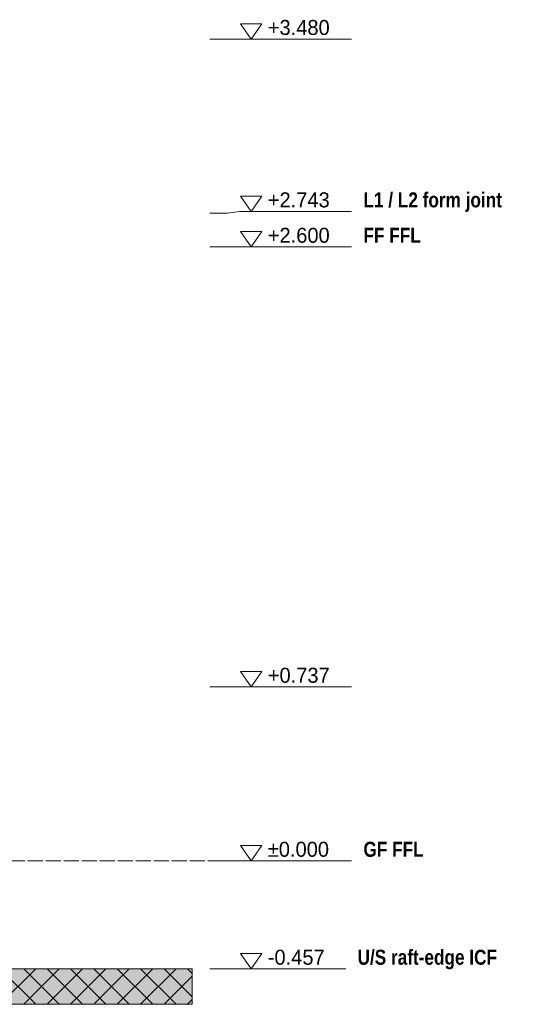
# Model space of a CAD drawing. Header units: millimetres. Extents: x 17 to 413, y 4 to 292.
# Tile 11 of 18: x 238 to 280, y 76 to 160. Entities that reach past the tile are written whole.
import ezdxf

# ---------------------------------------------------------------- set-up
doc = ezdxf.new("R2010")
doc.units = ezdxf.units.MM
doc.linetypes.add('DASHED', pattern=[1.524, 1.27, -0.254])
for name, color, linetype in [('FILL-MASONRY_FILL', 7, 'Continuous'), ('LINE-INK', 7, 'Continuous'), ('LINE-STEEL-DASH', 7, 'DASHED'), ('LINE-TIMBER_DK', 7, 'Continuous'), ('TEXT-INK', 7, 'Continuous'), ('TEXT-STEEL', 7, 'Continuous')]:
    doc.layers.add(name, color=color, linetype=linetype)
doc.styles.add('OpenSansCondensed-Bold', font='OpenSansCondensed-Bold.ttf')

msp = doc.modelspace()

# ---------------------------------------------------------------- hatches: boundary and pattern name
at = {"layer": 'FILL-MASONRY_FILL', "true_color": 0xe0d9cc}
h = msp.add_hatch(color=254, dxfattribs=at)
h.dxf.hatch_style = 1
h.paths.add_polyline_path([(128.954, 76.315), (60.387, 76.315), (60.387, 77.388), (60.387, 79.315), (183.65, 79.315), (252.217, 79.315), (252.217, 78.243), (252.217, 76.315)])

# ---------------------------------------------------------------- linework, layer by layer
at = {"layer": 'LINE-INK', "lineweight": 5}
for p, q in [((253.717, 158.059), (255.217, 158.059)), ((255.217, 158.059), (256.217, 158.059)), ((256.217, 158.059), (265.714, 158.059)), ((255.217, 143.319), (256.217, 143.459)), ((256.217, 143.459), (265.714, 143.459)), ((253.717, 143.319), (255.217, 143.319)), ((253.717, 140.459), (255.217, 140.459)), ((255.217, 140.459), (256.217, 140.459)), ((256.217, 140.459), (265.714, 140.459)), ((253.717, 103.199), (255.217, 103.199)), ((255.217, 103.199), (256.217, 103.199)), ((256.217, 103.199), (265.714, 103.199)), ((253.717, 88.459), (255.217, 88.459)), ((255.217, 88.459), (256.217, 88.459)), ((256.217, 88.459), (265.714, 88.459)), ((253.717, 79.319), (255.217, 79.319)), ((255.217, 79.319), (256.217, 79.319)), ((256.217, 79.319), (265.218, 79.319))]:
    msp.add_line(p, q, dxfattribs=at)
for points in [[(257.217, 158.059), (256.317, 159.359), (258.117, 159.359)], [(257.217, 143.459), (256.317, 144.759), (258.117, 144.759)], [(257.217, 140.459), (256.317, 141.759), (258.117, 141.759)], [(257.217, 103.199), (256.317, 104.499), (258.117, 104.499)], [(257.217, 88.459), (256.317, 89.759), (258.117, 89.759)], [(257.217, 79.319), (256.317, 80.619), (258.117, 80.619)], [(128.954, 76.315), (60.387, 76.315), (60.387, 77.388), (60.387, 79.315), (183.65, 79.315), (252.217, 79.315), (252.217, 78.243), (252.217, 76.315)]]:
    msp.add_lwpolyline(points, close=True, dxfattribs=at)
at = {"layer": 'LINE-STEEL-DASH', "lineweight": 5}
msp.add_line((52.387, 88.459), (260.217, 88.459), dxfattribs=at)
at = {"layer": 'LINE-TIMBER_DK', "lineweight": 5}
for p, q in [((235.978, 76.315), (238.978, 79.315)), ((235.978, 79.315), (238.978, 76.315)), ((237.958, 76.315), (240.958, 79.315)), ((237.958, 79.315), (240.958, 76.315)), ((239.938, 76.315), (242.938, 79.315)), ((239.938, 79.315), (242.938, 76.315)), ((241.918, 76.315), (244.918, 79.315)), ((241.918, 79.315), (244.918, 76.315)), ((243.898, 76.315), (246.898, 79.315)), ((243.898, 79.315), (246.898, 76.315)), ((245.877, 76.315), (248.877, 79.315)), ((245.877, 79.315), (248.877, 76.315)), ((247.857, 76.315), (250.857, 79.315)), ((247.857, 79.315), (250.857, 76.315)), ((249.837, 79.315), (252.217, 76.936)), ((251.817, 79.315), (252.217, 78.916)), ((249.837, 76.315), (252.217, 78.695)), ((251.817, 76.315), (252.217, 76.715))]:
    msp.add_line(p, q, dxfattribs=at)

# ---------------------------------------------------------------- texts
at = {"layer": 'TEXT-INK'}
for s, p in [('+3.480', (258.617, 158.409)), ('+2.743', (258.617, 143.809)), ('+2.600', (258.617, 140.809)), ('+0.737', (258.617, 103.549)), ('±0.000', (258.617, 88.809)), ('-0.457', (258.617, 79.669))]:
    msp.add_text(s, height=1.27, dxfattribs=at).set_placement(p)
at = {"layer": 'TEXT-STEEL', "style": 'OpenSansCondensed-Bold'}
for s, p in [('L1 / L2 form joint', (266.714, 143.809)), ('FF FFL', (266.714, 140.809)), ('GF FFL', (266.714, 88.809)), ('U/S raft-edge ICF', (266.218, 79.669))]:
    msp.add_text(s, height=1.27, dxfattribs=at).set_placement(p)

doc.saveas('drawing.dxf')
